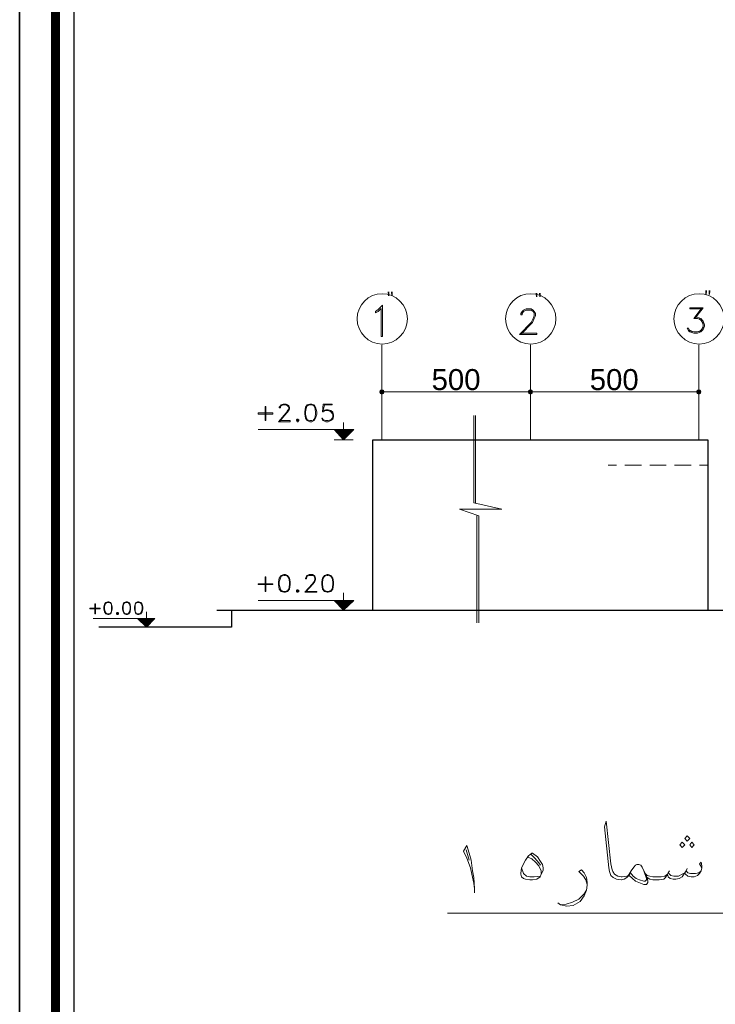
# Model space of a CAD drawing. Header units: metres. Extents: x 6 to 182, y 4 to 63.
# Tile 18 of 28: x 98 to 108, y 33 to 48. Entities that reach past the tile are written whole.
import ezdxf

# ---------------------------------------------------------------- set-up
doc = ezdxf.new("R2010")
doc.units = ezdxf.units.M
doc.header["$MEASUREMENT"] = 0
for name, color, linetype in [('PDF15_dim', 7, 'Continuous'), ('PDF15_KADR', 7, 'Continuous'), ('PDF15_khatchin', 7, 'Continuous'), ('PDF15_rahpelee', 7, 'Continuous'), ('PDF15_Text', 7, 'Continuous'), ('PDF15_textt', 7, 'Continuous')]:
    doc.layers.add(name, color=color, linetype=linetype)
doc.styles.add('PDF Arial', font='arial.ttf')

msp = doc.modelspace()

# ---------------------------------------------------------------- linework, layer by layer
at = {"layer": 'PDF15_dim', "lineweight": 20}
for points in [[(103.383, 42.56), (103.383, 42.637)], [(105.589, 42.56), (105.55, 42.56), (103.46, 42.56), (103.422, 42.56)], [(108.131, 42.56), (108.093, 42.56), (105.704, 42.56), (105.666, 42.56)], [(108.17, 42.56), (108.17, 42.637)]]:
    msp.add_lwpolyline(points, dxfattribs=at)
msp.add_lwpolyline([(105.627, 42.637), (105.627, 42.56)], close=True, dxfattribs=at)
at = {"layer": 'PDF15_dim', "transparency": 33554559}
for points in [[(103.354, 42.589), (103.383, 42.56), (103.344, 42.56)], [(103.344, 42.56), (103.354, 42.531), (103.383, 42.56)], [(103.383, 42.598), (103.354, 42.589), (103.383, 42.56)], [(103.354, 42.531), (103.383, 42.56), (103.383, 42.521)], [(103.383, 42.56), (103.412, 42.589), (103.383, 42.598)], [(103.422, 42.56), (103.383, 42.56), (103.412, 42.589)], [(103.383, 42.56), (103.383, 42.521), (103.412, 42.531)], [(103.412, 42.531), (103.422, 42.56), (103.383, 42.56)], [(105.598, 42.589), (105.627, 42.56), (105.589, 42.56)], [(105.598, 42.589), (105.589, 42.56), (105.627, 42.56)], [(105.589, 42.56), (105.598, 42.531), (105.627, 42.56)], [(105.589, 42.56), (105.627, 42.56), (105.598, 42.531)], [(105.627, 42.598), (105.598, 42.589), (105.627, 42.56)], [(105.627, 42.56), (105.627, 42.598), (105.598, 42.589)], [(105.598, 42.531), (105.627, 42.56), (105.627, 42.521)], [(105.627, 42.56), (105.598, 42.531), (105.627, 42.521)], [(105.627, 42.56), (105.656, 42.589), (105.627, 42.598)], [(105.656, 42.589), (105.627, 42.56), (105.627, 42.598)], [(105.666, 42.56), (105.627, 42.56), (105.656, 42.589)], [(105.666, 42.56), (105.656, 42.589), (105.627, 42.56)], [(105.627, 42.56), (105.627, 42.521), (105.656, 42.531)], [(105.656, 42.531), (105.666, 42.56), (105.627, 42.56)], [(105.627, 42.521), (105.656, 42.531), (105.627, 42.56)], [(105.656, 42.531), (105.627, 42.56), (105.666, 42.56)], [(108.141, 42.589), (108.131, 42.56), (108.17, 42.56)], [(108.131, 42.56), (108.17, 42.56), (108.141, 42.531)], [(108.17, 42.56), (108.17, 42.598), (108.141, 42.589)], [(108.17, 42.56), (108.141, 42.531), (108.17, 42.521)], [(108.199, 42.589), (108.17, 42.56), (108.17, 42.598)], [(108.208, 42.56), (108.199, 42.589), (108.17, 42.56)], [(108.17, 42.521), (108.199, 42.531), (108.17, 42.56)], [(108.199, 42.531), (108.17, 42.56), (108.208, 42.56)]]:
    msp.add_solid(points, dxfattribs=at)
at = {"layer": 'PDF15_KADR', "lineweight": 25}
for points in [[(97.912, 3.582), (182.003, 3.582), (182.003, 63.045), (97.912, 63.045)], [(97.912, 63.045), (182.003, 63.045), (182.003, 3.582), (97.912, 3.582)], [(98.731, 4.401), (181.059, 4.401), (181.059, 62.227), (98.731, 62.227)]]:
    msp.add_lwpolyline(points, close=True, dxfattribs=at)
at = {"layer": 'PDF15_KADR', "lineweight": 0, "const_width": 0.135}
msp.add_lwpolyline([(98.452, 62.506), (98.452, 4.122), (181.328, 4.122), (181.328, 62.506)], close=True, dxfattribs=at)
at = {"layer": 'PDF15_khatchin', "lineweight": 18}
for points in [[(106.927, 41.452), (106.802, 41.452)], [(107.303, 41.452), (107.053, 41.452)], [(107.679, 41.452), (107.428, 41.452)], [(108.054, 41.452), (107.804, 41.452)], [(108.305, 41.452), (108.179, 41.452)]]:
    msp.add_lwpolyline(points, dxfattribs=at)
at = {"layer": 'PDF15_rahpelee', "lineweight": 20}
for points in [[(103.383, 43.273), (103.383, 41.837)], [(105.627, 43.273), (105.627, 41.837)], [(108.17, 43.273), (108.17, 41.837)], [(104.77, 42.203), (104.77, 40.884), (105.194, 40.788), (104.558, 40.788), (104.847, 40.691), (104.847, 39.073)], [(104.799, 42.203), (104.799, 40.884)], [(104.818, 40.691), (104.818, 39.073)], [(111.049, 34.691), (104.375, 34.691)]]:
    msp.add_lwpolyline(points, dxfattribs=at)
at = {"layer": 'PDF15_rahpelee', "lineweight": 30}
for points in [[(103.248, 39.266), (103.248, 41.837), (108.305, 41.837), (108.305, 39.266)], [(101.11, 39.266), (101.11, 39.006), (99.107, 39.006)], [(100.889, 39.266), (165.87, 39.266)]]:
    msp.add_lwpolyline(points, dxfattribs=at)
at = {"layer": 'PDF15_rahpelee', "lineweight": 20}
for centre in [(103.388, 43.663), (105.632, 43.663), (108.175, 43.663)]:
    msp.add_circle(centre, 0.38, dxfattribs=at)
at = {"layer": 'PDF15_textt', "lineweight": 20}
for points in [[(103.393, 43.398), (103.373, 43.398), (103.373, 43.821), (103.325, 43.773), (103.287, 43.754), (103.287, 43.773), (103.325, 43.802), (103.393, 43.87)], [(102.295, 42.377), (102.256, 42.367), (102.227, 42.329), (102.218, 42.261), (102.218, 42.223), (102.227, 42.165), (102.256, 42.126), (102.295, 42.107), (102.324, 42.107), (102.362, 42.126), (102.381, 42.165), (102.401, 42.223), (102.401, 42.261), (102.381, 42.329), (102.362, 42.367), (102.324, 42.377)], [(101.736, 42.223), (101.515, 42.223), (101.515, 42.242), (101.736, 42.242)], [(101.63, 42.126), (101.63, 42.338), (101.621, 42.338), (101.621, 42.126)], [(102.102, 42.146), (102.092, 42.136), (102.092, 42.126), (102.102, 42.107), (102.112, 42.107), (102.131, 42.126), (102.131, 42.136), (102.112, 42.146)], [(102.102, 42.136), (102.102, 42.126), (102.112, 42.126), (102.112, 42.136)], [(101.63, 39.545), (101.63, 39.767), (101.621, 39.767), (101.621, 39.545)], [(101.9, 39.805), (101.861, 39.786), (101.832, 39.747), (101.823, 39.69), (101.823, 39.651), (101.832, 39.584), (101.861, 39.545), (101.9, 39.536), (101.929, 39.536), (101.958, 39.545), (101.986, 39.584), (101.996, 39.651), (101.996, 39.69), (101.986, 39.747), (101.958, 39.786), (101.929, 39.805)], [(102.555, 39.805), (102.516, 39.786), (102.487, 39.747), (102.478, 39.69), (102.478, 39.651), (102.487, 39.584), (102.516, 39.545), (102.555, 39.536), (102.574, 39.536), (102.613, 39.545), (102.641, 39.584), (102.651, 39.651), (102.651, 39.69), (102.641, 39.747), (102.613, 39.786), (102.574, 39.805)], [(101.736, 39.651), (101.515, 39.651), (101.515, 39.661), (101.736, 39.661)], [(102.102, 39.574), (102.092, 39.564), (102.092, 39.545), (102.102, 39.536), (102.112, 39.536), (102.131, 39.545), (102.131, 39.564), (102.112, 39.574)], [(102.102, 39.564), (102.102, 39.545), (102.112, 39.545), (102.112, 39.564)], [(99.126, 39.285), (98.972, 39.285), (98.972, 39.295), (99.126, 39.295)], [(99.059, 39.208), (99.059, 39.362), (99.049, 39.362), (99.049, 39.208)], [(99.242, 39.391), (99.213, 39.381), (99.193, 39.353), (99.184, 39.314), (99.184, 39.285), (99.193, 39.237), (99.213, 39.208), (99.242, 39.199), (99.261, 39.199), (99.29, 39.208), (99.299, 39.237), (99.309, 39.285), (99.309, 39.314), (99.299, 39.353), (99.29, 39.381), (99.261, 39.391)], [(99.521, 39.391), (99.492, 39.381), (99.473, 39.353), (99.463, 39.314), (99.463, 39.285), (99.473, 39.237), (99.492, 39.208), (99.521, 39.199), (99.54, 39.199), (99.559, 39.208), (99.579, 39.237), (99.588, 39.285), (99.588, 39.314), (99.579, 39.353), (99.559, 39.381), (99.54, 39.391)], [(99.694, 39.391), (99.665, 39.381), (99.656, 39.353), (99.646, 39.314), (99.646, 39.285), (99.656, 39.237), (99.665, 39.208), (99.694, 39.199), (99.714, 39.199), (99.742, 39.208), (99.762, 39.237), (99.771, 39.285), (99.771, 39.314), (99.762, 39.353), (99.742, 39.381), (99.714, 39.391)], [(99.386, 39.227), (99.376, 39.218), (99.376, 39.208), (99.386, 39.199), (99.396, 39.199), (99.405, 39.208), (99.405, 39.218), (99.396, 39.227)], [(99.386, 39.218), (99.386, 39.208), (99.396, 39.208), (99.396, 39.218)], [(107.996, 35.779), (108.035, 35.818), (107.996, 35.856), (107.958, 35.818)], [(107.919, 35.683), (107.958, 35.722), (107.919, 35.76), (107.881, 35.722)], [(108.064, 35.683), (108.102, 35.722), (108.064, 35.76), (108.035, 35.722)], [(105.646, 35.596), (105.656, 35.596), (105.733, 35.539), (105.781, 35.471), (105.81, 35.423), (105.82, 35.375), (105.82, 35.336), (105.791, 35.279), (105.772, 35.24), (105.723, 35.202), (105.656, 35.192), (105.617, 35.192), (105.55, 35.202), (105.521, 35.211), (105.492, 35.24), (105.483, 35.279), (105.483, 35.288), (105.492, 35.375), (105.55, 35.49), (105.598, 35.558)]]:
    msp.add_lwpolyline(points, close=True, dxfattribs=at)
for points in [[(105.483, 43.446), (105.723, 43.446), (105.723, 43.427), (105.463, 43.427), (105.637, 43.61), (105.666, 43.667), (105.685, 43.706), (105.685, 43.744), (105.666, 43.773), (105.637, 43.793), (105.56, 43.793), (105.521, 43.773), (105.502, 43.744), (105.502, 43.725), (105.483, 43.725), (105.483, 43.744), (105.502, 43.773), (105.521, 43.793), (105.56, 43.812), (105.637, 43.812), (105.666, 43.793), (105.685, 43.773), (105.704, 43.744), (105.704, 43.706), (105.685, 43.667), (105.656, 43.61), (105.483, 43.427)], [(108.218, 43.812), (108.035, 43.812), (108.035, 43.831), (108.237, 43.831), (108.112, 43.667)], [(108.218, 43.831), (108.093, 43.667), (108.15, 43.667), (108.199, 43.648), (108.237, 43.59)], [(108.112, 43.687), (108.15, 43.687), (108.199, 43.667), (108.237, 43.629), (108.256, 43.571), (108.256, 43.552), (108.237, 43.504), (108.199, 43.465), (108.15, 43.446), (108.093, 43.446), (108.035, 43.465), (108.016, 43.484), (107.996, 43.523), (108.016, 43.523), (108.035, 43.484), (108.093, 43.465), (108.15, 43.465), (108.199, 43.484), (108.237, 43.542)], [(108.17, 43.667), (108.218, 43.629), (108.237, 43.571), (108.237, 43.552), (108.218, 43.504), (108.17, 43.465)], [(108.073, 43.465), (108.016, 43.504)], [(101.832, 42.126), (101.996, 42.126), (101.996, 42.107), (101.823, 42.107), (101.938, 42.242), (101.958, 42.28), (101.977, 42.3), (101.977, 42.329), (101.958, 42.348), (101.938, 42.367), (101.89, 42.367), (101.861, 42.348), (101.852, 42.329), (101.852, 42.319), (101.832, 42.319), (101.832, 42.329), (101.852, 42.348), (101.861, 42.367), (101.89, 42.377), (101.938, 42.377), (101.958, 42.367), (101.977, 42.348), (101.986, 42.329), (101.986, 42.3), (101.977, 42.28), (101.948, 42.242), (101.832, 42.107)], [(102.641, 42.175), (102.613, 42.136), (102.574, 42.126), (102.535, 42.126), (102.497, 42.136), (102.487, 42.165), (102.478, 42.165), (102.487, 42.136), (102.497, 42.126), (102.535, 42.107), (102.574, 42.107), (102.613, 42.126), (102.641, 42.146), (102.651, 42.184), (102.651, 42.213), (102.641, 42.252), (102.613, 42.28), (102.574, 42.29), (102.535, 42.29), (102.497, 42.28), (102.516, 42.367), (102.632, 42.367), (102.632, 42.377), (102.497, 42.377), (102.487, 42.261), (102.497, 42.261), (102.526, 42.28), (102.574, 42.28), (102.613, 42.261), (102.641, 42.223)], [(102.266, 42.367), (102.247, 42.329), (102.227, 42.261), (102.227, 42.223), (102.247, 42.165), (102.266, 42.126)], [(102.362, 42.348), (102.324, 42.367), (102.295, 42.367), (102.256, 42.348)], [(102.343, 42.126), (102.372, 42.165), (102.381, 42.223), (102.381, 42.261), (102.372, 42.329), (102.343, 42.367)], [(102.593, 42.28), (102.632, 42.252), (102.641, 42.213), (102.641, 42.184), (102.632, 42.146), (102.593, 42.126)], [(102.256, 42.136), (102.295, 42.126), (102.324, 42.126), (102.362, 42.136)], [(102.526, 42.126), (102.487, 42.146)], [(102.805, 41.837), (102.805, 42.097)], [(102.661, 41.992), (102.805, 41.837), (102.959, 41.992), (101.515, 41.992)], [(102.95, 41.837), (102.661, 41.837)], [(101.871, 39.786), (101.852, 39.747), (101.832, 39.69), (101.832, 39.651), (101.852, 39.584), (101.871, 39.545)], [(101.958, 39.776), (101.929, 39.786), (101.9, 39.786), (101.861, 39.776)], [(101.948, 39.545), (101.977, 39.584), (101.986, 39.651), (101.986, 39.69), (101.977, 39.747), (101.948, 39.786)], [(102.227, 39.545), (102.401, 39.545), (102.401, 39.536), (102.218, 39.536), (102.333, 39.661), (102.362, 39.699), (102.372, 39.728), (102.372, 39.747), (102.362, 39.776), (102.333, 39.786), (102.285, 39.786), (102.256, 39.776), (102.247, 39.747), (102.247, 39.738), (102.227, 39.738), (102.227, 39.747), (102.247, 39.776), (102.256, 39.786), (102.285, 39.805), (102.333, 39.805), (102.362, 39.786), (102.372, 39.776), (102.381, 39.747), (102.381, 39.728), (102.372, 39.699), (102.343, 39.661), (102.227, 39.536)], [(102.526, 39.786), (102.497, 39.747), (102.487, 39.69), (102.487, 39.651), (102.497, 39.584), (102.526, 39.545)], [(102.613, 39.776), (102.574, 39.786), (102.555, 39.786), (102.516, 39.776)], [(102.603, 39.545), (102.632, 39.584), (102.641, 39.651), (102.641, 39.69), (102.632, 39.747), (102.603, 39.786)], [(101.861, 39.564), (101.9, 39.545), (101.929, 39.545), (101.958, 39.564)], [(102.516, 39.564), (102.555, 39.545), (102.574, 39.545), (102.613, 39.564)], [(102.661, 39.41), (102.805, 39.266), (102.959, 39.41), (101.515, 39.41)], [(102.805, 39.266), (102.805, 39.526)], [(99.222, 39.381), (99.203, 39.353), (99.193, 39.314), (99.193, 39.285), (99.203, 39.237), (99.222, 39.208)], [(99.29, 39.372), (99.261, 39.381), (99.242, 39.381), (99.213, 39.372)], [(99.28, 39.208), (99.299, 39.237), (99.299, 39.285), (99.299, 39.314), (99.299, 39.353), (99.28, 39.381)], [(99.502, 39.381), (99.482, 39.353), (99.473, 39.314), (99.473, 39.285), (99.482, 39.237), (99.502, 39.208)], [(99.559, 39.372), (99.54, 39.381), (99.521, 39.381), (99.492, 39.372)], [(99.55, 39.208), (99.569, 39.237), (99.579, 39.285), (99.579, 39.314), (99.569, 39.353), (99.55, 39.381)], [(99.675, 39.381), (99.656, 39.353), (99.656, 39.314), (99.656, 39.285), (99.656, 39.237), (99.675, 39.208)], [(99.742, 39.372), (99.714, 39.381), (99.694, 39.381), (99.665, 39.372)], [(99.733, 39.208), (99.752, 39.237), (99.762, 39.285), (99.762, 39.314), (99.752, 39.353), (99.733, 39.381)], [(102.95, 39.266), (102.661, 39.266)], [(99.694, 39.141), (99.829, 39.006), (99.954, 39.141), (99.02, 39.141)], [(99.213, 39.218), (99.242, 39.208), (99.261, 39.208), (99.29, 39.218)], [(99.492, 39.218), (99.521, 39.208), (99.54, 39.208), (99.559, 39.218)], [(99.665, 39.218), (99.694, 39.208), (99.714, 39.208), (99.742, 39.218)], [(99.829, 39.006), (99.829, 39.237)], [(99.954, 39.006), (99.704, 39.006)], [(108.218, 35.375), (108.179, 35.433), (108.208, 35.462), (108.218, 35.404), (108.218, 35.375), (108.208, 35.327), (108.179, 35.288), (108.15, 35.259), (108.102, 35.24), (108.054, 35.24), (108.006, 35.25), (107.967, 35.279), (107.958, 35.298), (107.919, 35.24), (107.871, 35.211), (107.823, 35.202), (107.784, 35.202), (107.736, 35.211), (107.707, 35.24), (107.698, 35.279), (107.669, 35.23), (107.64, 35.202), (107.573, 35.192), (107.496, 35.192), (107.476, 35.192), (107.428, 35.202), (107.39, 35.23), (107.361, 35.288), (107.313, 35.385), (107.293, 35.413), (107.264, 35.423), (107.235, 35.423), (107.216, 35.413), (107.187, 35.385), (107.149, 35.327), (107.12, 35.259), (107.091, 35.24), (107.081, 35.23), (107.043, 35.202), (107.004, 35.192), (106.995, 35.192), (106.927, 35.202), (106.879, 35.23), (106.841, 35.259), (106.821, 35.317), (106.812, 35.375), (106.744, 35.991), (106.773, 36.078), (106.841, 35.433), (106.86, 35.346), (106.87, 35.317), (106.898, 35.279), (106.947, 35.25), (106.995, 35.24), (107.004, 35.24), (107.014, 35.24), (107.081, 35.25), (107.101, 35.259), (107.12, 35.279), (107.149, 35.327)], [(104.78, 34.999), (104.78, 35.057), (104.77, 35.144), (104.741, 35.279), (104.722, 35.375), (104.664, 35.519), (104.616, 35.625), (104.664, 35.712), (104.702, 35.596), (104.731, 35.49), (104.751, 35.327), (104.77, 35.23), (104.78, 35.057)], [(104.654, 35.645), (104.702, 35.49)], [(105.579, 35.539), (105.646, 35.51), (105.704, 35.462), (105.752, 35.404), (105.791, 35.327), (105.791, 35.288)], [(105.637, 35.577), (105.695, 35.519), (105.752, 35.452), (105.781, 35.413)], [(107.313, 35.385), (107.341, 35.327), (107.38, 35.211), (107.38, 35.192), (107.361, 35.173), (107.341, 35.173), (107.274, 35.192), (107.226, 35.211), (107.178, 35.25), (107.139, 35.298)], [(105.772, 35.25), (105.685, 35.24), (105.617, 35.24), (105.569, 35.25), (105.521, 35.288), (105.492, 35.375)], [(106.484, 35.125), (106.465, 35.192), (106.426, 35.25), (106.359, 35.317), (106.398, 35.346), (106.436, 35.298), (106.475, 35.23), (106.484, 35.153), (106.484, 35.115), (106.475, 35.038), (106.436, 34.951), (106.378, 34.864), (106.272, 34.807), (106.176, 34.797), (106.08, 34.816), (106.041, 34.845)], [(107.39, 35.23), (107.399, 35.173), (107.399, 35.153), (107.38, 35.125), (107.341, 35.125), (107.264, 35.153), (107.216, 35.173), (107.168, 35.211), (107.12, 35.259)], [(107.361, 35.288), (107.39, 35.259), (107.428, 35.25), (107.476, 35.24), (107.496, 35.24), (107.601, 35.24), (107.659, 35.25), (107.698, 35.279), (107.707, 35.298), (107.746, 35.259), (107.794, 35.25), (107.862, 35.25), (107.919, 35.279), (107.958, 35.298), (107.977, 35.327), (108.006, 35.298), (108.045, 35.288), (108.122, 35.288), (108.17, 35.298), (108.208, 35.327)], [(107.727, 35.327), (107.707, 35.298)], [(107.996, 35.365), (107.977, 35.327)], [(106.089, 34.816), (106.166, 34.826), (106.263, 34.855), (106.359, 34.903), (106.436, 34.98), (106.475, 35.038)]]:
    msp.add_lwpolyline(points, dxfattribs=at)
at = {"layer": 'PDF15_textt', "transparency": 33554559}
for points in [[(102.661, 41.992), (102.805, 41.992), (102.805, 41.837)], [(102.805, 41.992), (102.805, 41.837), (102.959, 41.992)], [(102.661, 39.41), (102.805, 39.41), (102.805, 39.266)], [(102.805, 39.41), (102.805, 39.266), (102.959, 39.41)], [(99.694, 39.141), (99.829, 39.141), (99.829, 39.006)], [(99.829, 39.141), (99.829, 39.006), (99.954, 39.141)]]:
    msp.add_solid(points, dxfattribs=at)

# ---------------------------------------------------------------- texts
at = {"layer": 'PDF15_Text', "attachment_point": 7, "style": 'PDF Arial'}
for s, insert, char_height in [('"', (108.256, 43.893), 0.2), ('"', (103.46, 43.873), 0.2), ('"', (105.695, 43.854), 0.2), ('500', (104.134, 42.583), 0.3171), ('500', (106.523, 42.583), 0.3171)]:
    msp.add_mtext(s, dxfattribs=dict(at, insert=insert, char_height=char_height))

doc.saveas('drawing.dxf')
